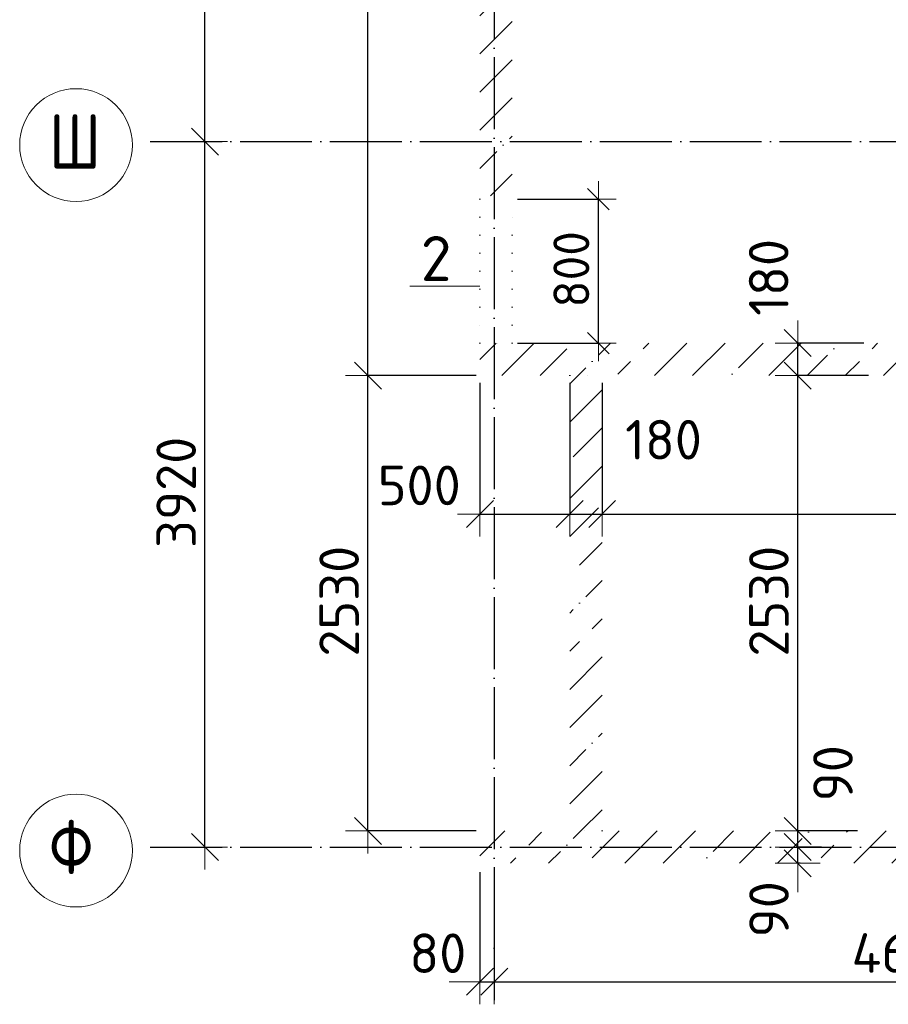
# Model space of a CAD drawing. Header units: millimetres. Extents: x 5761 to 69079, y 52466 to 66637.
# Tile 1 of 4: x 5761 to 10591, y 52466 to 57937. Entities that reach past the tile are written whole.
import ezdxf

# ---------------------------------------------------------------- set-up
doc = ezdxf.new("R2010")
doc.units = ezdxf.units.MM
doc.header["$PDMODE"] = 65
for name, pattern in [('______11', [500, 400, -50, 0, -50]), ('______5', [1100, 800, -100, 100, -100]), ('______9', [100, 0, -100])]:
    doc.linetypes.add(name, pattern=pattern)
for name, color, linetype, lineweight in [('Standard', 7, 'Continuous', 25), ('Размерная линия_ общее', 7, 'Continuous', 13), ('Размерная линия_ общее_1', 7, 'Continuous', 13), ('Стена_ общее', 7, 'Continuous', 35)]:
    doc.layers.add(name, color=color, linetype=linetype, lineweight=lineweight)
doc.layers.add('Осевая линия_ общее', color=7, linetype='______5', lineweight=13, true_color=0xa0a0a0)
doc.styles.add('ISOCPEUR', font='ISOCPEUR')
doc.dimstyles.new('DIMSTYLE_2', dxfattribs={"dimtxt": 220, "dimasz": 250, "dimexe": 0, "dimexo": 0, "dimgap": 110, "dimtad": 2, "dimdec": 0, "dimrnd": 5, "dimzin": 12, "dimdsep": 46, "dimtxsty": 'ISOCPEUR', "dimblk1": 'ALL_ML_STRICH', "dimblk2": 'ALL_ML_STRICH', "dimsah": 1, "dimcen": 0, "dimclrd": 7, "dimclre": 256, "dimclrt": 7, "dimadec": 0, "dimazin": 0, "dimtfac": 1, "dimtdec": 0, "dimtix": 1, "dimtmove": 2, "dimatfit": 3, "dimfxl": 0, "dimtzin": 0, "dimlwd": 0, "dimlwe": -3, "dimarcsym": 0})
doc.dimstyles.new('DIMSTYLE_3', dxfattribs={"dimtxt": 220, "dimasz": 250, "dimexe": 0, "dimexo": 0, "dimgap": 110, "dimtad": 2, "dimdec": 0, "dimrnd": 5, "dimzin": 12, "dimdsep": 46, "dimtxsty": 'ISOCPEUR', "dimblk1": 'ALL_ML_STRICH', "dimblk2": 'ALL_ML_STRICH', "dimsah": 1, "dimcen": 0, "dimclrd": 7, "dimclre": 256, "dimclrt": 7, "dimadec": 0, "dimazin": 0, "dimtfac": 1, "dimtdec": 0, "dimtix": 1, "dimtmove": 2, "dimatfit": 3, "dimfxl": 0, "dimtzin": 0, "dimlwd": 0, "dimlwe": -3, "dimarcsym": 0})
doc.dimstyles.new('DIMSTYLE_4', dxfattribs={"dimtxt": 220, "dimasz": 250, "dimexe": 0, "dimexo": 0, "dimgap": 110, "dimtad": 2, "dimdec": 0, "dimrnd": 5, "dimzin": 12, "dimdsep": 46, "dimtxsty": 'ISOCPEUR', "dimblk1": 'ALL_ML_STRICH', "dimblk2": 'ALL_ML_STRICH', "dimsah": 1, "dimcen": 0, "dimclrd": 7, "dimclre": 256, "dimclrt": 7, "dimadec": 0, "dimazin": 0, "dimtfac": 1, "dimtdec": 0, "dimtix": 1, "dimtmove": 2, "dimatfit": 3, "dimfxl": 0, "dimtvp": 1.2, "dimtzin": 0, "dimlwd": 0, "dimlwe": -3, "dimarcsym": 0})
doc.dimstyles.new('DIMSTYLE_5', dxfattribs={"dimtxt": 220, "dimasz": 250, "dimexe": 0, "dimexo": 0, "dimgap": 110, "dimtad": 0, "dimdec": 0, "dimrnd": 5, "dimzin": 12, "dimdsep": 46, "dimtxsty": 'ISOCPEUR', "dimblk1": 'ALL_ML_STRICH', "dimblk2": 'ALL_ML_STRICH', "dimsah": 1, "dimcen": 0, "dimclrd": 7, "dimclre": 256, "dimclrt": 7, "dimadec": 0, "dimazin": 0, "dimtfac": 1, "dimtdec": 0, "dimtix": 1, "dimtmove": 2, "dimatfit": 3, "dimfxl": 0, "dimtvp": 1.2, "dimtzin": 0, "dimlwd": 0, "dimlwe": -3, "dimarcsym": 0})
doc.dimstyles.new('DIMSTYLE_6', dxfattribs={"dimtxt": 220, "dimasz": 250, "dimexe": 0, "dimexo": 0, "dimgap": 110, "dimtad": 2, "dimdec": 0, "dimrnd": 5, "dimzin": 12, "dimdsep": 46, "dimtxsty": 'ISOCPEUR', "dimblk1": 'ALL_ML_STRICH', "dimblk2": 'ALL_ML_STRICH', "dimsah": 1, "dimcen": 0, "dimclrd": 7, "dimclre": 256, "dimclrt": 7, "dimadec": 0, "dimazin": 0, "dimtfac": 1, "dimtdec": 0, "dimtix": 1, "dimtmove": 2, "dimatfit": 3, "dimfxl": 0, "dimtvp": 1.2, "dimtzin": 0, "dimlwd": 0, "dimlwe": -3, "dimarcsym": 0})
doc.dimstyles.new('DIMSTYLE_7', dxfattribs={"dimtxt": 200, "dimasz": 200, "dimexe": 0, "dimexo": 0, "dimgap": 100, "dimtad": 2, "dimdec": 0, "dimrnd": 5, "dimzin": 12, "dimdsep": 46, "dimtxsty": 'ISOCPEUR', "dimblk1": 'ALL_ML_STRICH', "dimblk2": 'ALL_ML_STRICH', "dimsah": 1, "dimcen": 0, "dimclrd": 7, "dimclre": 256, "dimclrt": 7, "dimadec": 0, "dimazin": 0, "dimtfac": 1, "dimtdec": 0, "dimtix": 1, "dimtmove": 2, "dimatfit": 3, "dimfxl": 0, "dimtzin": 0, "dimlwd": 0, "dimlwe": -3, "dimarcsym": 0})
pattern_1 = [(45, (0, 0), (-212.132, 212.132), [400, -50, 0, -50]), (45, (-106.07, 106.07), (-212.132, 212.132), [800, -100, 100, -100])]

# ---------------------------------------------------------------- blocks, each defined once
blk = doc.blocks.new('ALL_ML_STRICH')
at = {"color": 0, "linetype": 'ByBlock', "lineweight": -2}
for p, q in [((0, -0.5), (0, 0.5)), ((-0.3, -0.3), (0.3, 0.3)), ((-1, 0), (0.5, 0))]:
    blk.add_line(p, q, dxfattribs=at)
blk = doc.blocks.new('*D3')
at = {"layer": 'DEFPOINTS', "color": 7, "linetype": 'Continuous', "lineweight": 13, "transparency": 33554687}
for p in [(6476.2, 57260), (6476.2, 53340), (6791.4, 53340)]:
    blk.add_point(p, dxfattribs=at)
at = {"layer": 'Размерная линия_ общее', "color": 253, "linetype": 'Continuous', "lineweight": -2, "true_color": 0xa0a0a0, "transparency": 33554687}
for p, q in [((6576.2, 57260), (6791.4, 57260)), ((6576.2, 53340), (6791.4, 53340))]:
    blk.add_line(p, q, dxfattribs=at)
at = {"layer": 'Размерная линия_ общее', "color": 7, "linetype": 'Continuous', "lineweight": -2, "transparency": 33554687}
blk.add_line((6791.4, 53340), (6791.4, 57260), dxfattribs=at)
at = {"layer": 'Размерная линия_ общее', "color": 7, "linetype": 'Continuous', "lineweight": 13, "transparency": 33554687, "xscale": 250, "yscale": 250, "zscale": 250}
for p, rotation in [((6791.4, 57260), 90), ((6791.4, 53340), 270)]:
    blk.add_blockref('ALL_ML_STRICH', p, dxfattribs=dict(at, rotation=rotation))
at = {"layer": 'Размерная линия_ общее', "color": 7, "linetype": 'Continuous', "lineweight": 13, "transparency": 33554687, "insert": (6631.4, 55311), "char_height": 220, "width": 880, "attachment_point": 5, "rotation": 90, "style": 'ISOCPEUR'}
blk.add_mtext('\\A1;{3920}', dxfattribs=at)
blk = doc.blocks.new('*D4')
at = {"layer": 'DEFPOINTS', "color": 7, "linetype": 'Continuous', "lineweight": 13, "transparency": 33554687}
for p in [(6476.2, 61180), (6476.2, 57260), (6791.4, 57260)]:
    blk.add_point(p, dxfattribs=at)
at = {"layer": 'Размерная линия_ общее', "color": 253, "linetype": 'Continuous', "lineweight": -2, "true_color": 0xa0a0a0, "transparency": 33554687}
for p, q in [((6576.2, 61180), (6791.4, 61180)), ((6576.2, 57260), (6791.4, 57260))]:
    blk.add_line(p, q, dxfattribs=at)
at = {"layer": 'Размерная линия_ общее', "color": 7, "linetype": 'Continuous', "lineweight": -2, "transparency": 33554687}
blk.add_line((6791.4, 57260), (6791.4, 61180), dxfattribs=at)
at = {"layer": 'Размерная линия_ общее', "color": 7, "linetype": 'Continuous', "lineweight": 13, "transparency": 33554687, "xscale": 250, "yscale": 250, "zscale": 250}
for p, rotation in [((6791.4, 61180), 90), ((6791.4, 57260), 270)]:
    blk.add_blockref('ALL_ML_STRICH', p, dxfattribs=dict(at, rotation=rotation))
at = {"layer": 'Размерная линия_ общее', "color": 7, "linetype": 'Continuous', "lineweight": 13, "transparency": 33554687, "insert": (6631.4, 59231), "char_height": 220, "width": 880, "attachment_point": 5, "rotation": 90, "style": 'ISOCPEUR'}
blk.add_mtext('\\A1;{3920}', dxfattribs=at)
blk = doc.blocks.new('СЛОЖНЫЙ_ОБЪЕКТ_0')
at = {"layer": 'Осевая линия_ общее', "color": 253, "linetype": '______11', "lineweight": -3, "true_color": 0xa0a0a0, "transparency": 33554687}
for p, q in [((8400, 62730), (8400, 52490)), ((6486.2, 57260), (14870, 57260)), ((6486.2, 53340), (14870, 53340))]:
    blk.add_line(p, q, dxfattribs=at)
at = {"layer": 'Осевая линия_ общее', "color": 7, "linetype": 'Continuous', "lineweight": 13, "transparency": 33554687}
for centre in [(6074.6, 57240.5), (6074.6, 53320.5)]:
    blk.add_circle(centre, 313.4, dxfattribs=at)
at = {"layer": 'Осевая линия_ общее', "color": 7, "linetype": 'Continuous', "lineweight": 13, "transparency": 33554687, "char_height": 300, "width": 425, "attachment_point": 7, "style": 'ISOCPEUR'}
for s, insert in [('\\W0.83;Ш', (5924.6, 57110)), ('\\W0.83;Ф', (5924.6, 53190))]:
    blk.add_mtext(s, dxfattribs=dict(at, insert=insert))
blk = doc.blocks.new('*D7')
at = {"layer": 'DEFPOINTS', "color": 7, "linetype": 'Continuous', "lineweight": 13, "transparency": 33554687}
for p in [(10240.1, 53340), (10087.1, 53250), (10121.7, 53250)]:
    blk.add_point(p, dxfattribs=at)
at = {"layer": 'Размерная линия_ общее', "color": 253, "linetype": 'Continuous', "lineweight": -2, "true_color": 0xa0a0a0, "transparency": 33554687}
for p, q in [((10220.1, 53340), (10087.1, 53340)), ((10101.7, 53250), (10087.1, 53250))]:
    blk.add_line(p, q, dxfattribs=at)
at = {"layer": 'Размерная линия_ общее', "color": 7, "linetype": 'Continuous', "lineweight": -2, "transparency": 33554687}
blk.add_line((10087.1, 53250), (10087.1, 53340), dxfattribs=at)
at = {"layer": 'Размерная линия_ общее', "color": 7, "linetype": 'Continuous', "lineweight": 13, "transparency": 33554687, "xscale": 250, "yscale": 250, "zscale": 250}
for p, rotation in [((10087.1, 53250), 270), ((10087.1, 53340), 90)]:
    blk.add_blockref('ALL_ML_STRICH', p, dxfattribs=dict(at, rotation=rotation))
at = {"layer": 'Размерная линия_ общее', "color": 7, "linetype": 'Continuous', "lineweight": 13, "transparency": 33554687, "insert": (9927.7, 52994.1), "char_height": 220, "width": 440, "attachment_point": 5, "rotation": 90, "style": 'ISOCPEUR'}
blk.add_mtext('\\A1;{90}', dxfattribs=at)
blk = doc.blocks.new('*D8')
at = {"layer": 'DEFPOINTS', "color": 7, "linetype": 'Continuous', "lineweight": 13, "transparency": 33554687}
for p in [(10439.3, 53430), (10087.1, 53340), (10240.1, 53340)]:
    blk.add_point(p, dxfattribs=at)
at = {"layer": 'Размерная линия_ общее', "color": 253, "linetype": 'Continuous', "lineweight": -2, "true_color": 0xa0a0a0, "transparency": 33554687}
for p, q in [((10419.3, 53430), (10087.1, 53430)), ((10220.1, 53340), (10087.1, 53340))]:
    blk.add_line(p, q, dxfattribs=at)
at = {"layer": 'Размерная линия_ общее', "color": 7, "linetype": 'Continuous', "lineweight": -2, "transparency": 33554687}
blk.add_line((10087.1, 53340), (10087.1, 53430), dxfattribs=at)
at = {"layer": 'Размерная линия_ общее', "color": 7, "linetype": 'Continuous', "lineweight": 13, "transparency": 33554687, "xscale": 250, "yscale": 250, "zscale": 250}
for p, rotation in [((10087.1, 53340), 270), ((10087.1, 53430), 90)]:
    blk.add_blockref('ALL_ML_STRICH', p, dxfattribs=dict(at, rotation=rotation))
at = {"layer": 'Размерная линия_ общее', "color": 7, "linetype": 'Continuous', "lineweight": 13, "transparency": 33554687, "insert": (10283.5, 53750), "char_height": 220, "width": 440, "attachment_point": 5, "rotation": 90, "style": 'ISOCPEUR'}
blk.add_mtext('\\A1;{90}', dxfattribs=at)
blk = doc.blocks.new('*D9')
at = {"layer": 'DEFPOINTS', "color": 7, "linetype": 'Continuous', "lineweight": 13, "transparency": 33554687}
for p in [(10500, 55960), (10087.1, 53430), (10439.3, 53430)]:
    blk.add_point(p, dxfattribs=at)
at = {"layer": 'Размерная линия_ общее', "color": 253, "linetype": 'Continuous', "lineweight": -2, "true_color": 0xa0a0a0, "transparency": 33554687}
for p, q in [((10480, 55960), (10087.1, 55960)), ((10419.3, 53430), (10087.1, 53430))]:
    blk.add_line(p, q, dxfattribs=at)
at = {"layer": 'Размерная линия_ общее', "color": 7, "linetype": 'Continuous', "lineweight": -2, "transparency": 33554687}
blk.add_line((10087.1, 53430), (10087.1, 55960), dxfattribs=at)
at = {"layer": 'Размерная линия_ общее', "color": 7, "linetype": 'Continuous', "lineweight": 13, "transparency": 33554687, "xscale": 250, "yscale": 250, "zscale": 250}
for p, rotation in [((10087.1, 55960), 90), ((10087.1, 53430), 270)]:
    blk.add_blockref('ALL_ML_STRICH', p, dxfattribs=dict(at, rotation=rotation))
at = {"layer": 'Размерная линия_ общее', "color": 7, "linetype": 'Continuous', "lineweight": 13, "transparency": 33554687, "insert": (9927.1, 54706), "char_height": 220, "width": 880, "attachment_point": 5, "rotation": 90, "style": 'ISOCPEUR'}
blk.add_mtext('\\A1;{2530}', dxfattribs=at)
blk = doc.blocks.new('*D10')
at = {"layer": 'DEFPOINTS', "color": 7, "linetype": 'Continuous', "lineweight": 13, "transparency": 33554687}
for p in [(10475.7, 56140), (10087.1, 55960), (10500, 55960)]:
    blk.add_point(p, dxfattribs=at)
at = {"layer": 'Размерная линия_ общее', "color": 253, "linetype": 'Continuous', "lineweight": -2, "true_color": 0xa0a0a0, "transparency": 33554687}
for p, q in [((10455.7, 56140), (10087.1, 56140)), ((10480, 55960), (10087.1, 55960))]:
    blk.add_line(p, q, dxfattribs=at)
at = {"layer": 'Размерная линия_ общее', "color": 7, "linetype": 'Continuous', "lineweight": -2, "transparency": 33554687}
blk.add_line((10087.1, 55960), (10087.1, 56140), dxfattribs=at)
at = {"layer": 'Размерная линия_ общее', "color": 7, "linetype": 'Continuous', "lineweight": 13, "transparency": 33554687, "xscale": 250, "yscale": 250, "zscale": 250}
for p, rotation in [((10087.1, 56140), 90), ((10087.1, 55960), 270)]:
    blk.add_blockref('ALL_ML_STRICH', p, dxfattribs=dict(at, rotation=rotation))
at = {"layer": 'Размерная линия_ общее', "color": 7, "linetype": 'Continuous', "lineweight": 13, "transparency": 33554687, "insert": (9926, 56505.4), "char_height": 220, "width": 660, "attachment_point": 5, "rotation": 90, "style": 'ISOCPEUR'}
blk.add_mtext('\\A1;{180}', dxfattribs=at)
blk = doc.blocks.new('*D11')
at = {"layer": 'DEFPOINTS', "color": 7, "linetype": 'Continuous', "lineweight": 13, "transparency": 33554687}
for p in [(8320, 55940), (8820, 55940), (8320, 55190.1)]:
    blk.add_point(p, dxfattribs=at)
at = {"layer": 'Размерная линия_ общее', "color": 253, "linetype": 'Continuous', "lineweight": -2, "true_color": 0xa0a0a0, "transparency": 33554687}
for p, q in [((8320, 55920), (8320, 55190.1)), ((8820, 55920), (8820, 55190.1))]:
    blk.add_line(p, q, dxfattribs=at)
at = {"layer": 'Размерная линия_ общее', "color": 7, "linetype": 'Continuous', "lineweight": -2, "transparency": 33554687}
blk.add_line((8320, 55190.1), (8820, 55190.1), dxfattribs=at)
at = {"layer": 'Размерная линия_ общее', "color": 7, "linetype": 'Continuous', "lineweight": 13, "transparency": 33554687, "xscale": 250, "yscale": 250, "zscale": 250, "rotation": 180}
blk.add_blockref('ALL_ML_STRICH', (8320, 55190.1), dxfattribs=at)
at = {"layer": 'Размерная линия_ общее', "color": 7, "linetype": 'Continuous', "lineweight": 13, "transparency": 33554687, "xscale": 250, "yscale": 250, "zscale": 250}
blk.add_blockref('ALL_ML_STRICH', (8820, 55190.1), dxfattribs=at)
at = {"layer": 'Размерная линия_ общее', "color": 7, "linetype": 'Continuous', "lineweight": 13, "transparency": 33554687, "insert": (7983, 55349.5), "char_height": 220, "width": 660, "attachment_point": 5, "style": 'ISOCPEUR'}
blk.add_mtext('\\A1;{500}', dxfattribs=at)
blk = doc.blocks.new('*D12')
at = {"layer": 'DEFPOINTS', "color": 7, "linetype": 'Continuous', "lineweight": 13, "transparency": 33554687}
for p in [(8820, 55940), (9000, 55940), (8820, 55190.1)]:
    blk.add_point(p, dxfattribs=at)
at = {"layer": 'Размерная линия_ общее', "color": 253, "linetype": 'Continuous', "lineweight": -2, "true_color": 0xa0a0a0, "transparency": 33554687}
for p, q in [((8820, 55920), (8820, 55190.1)), ((9000, 55920), (9000, 55190.1))]:
    blk.add_line(p, q, dxfattribs=at)
at = {"layer": 'Размерная линия_ общее', "color": 7, "linetype": 'Continuous', "lineweight": -2, "transparency": 33554687}
blk.add_line((8820, 55190.1), (9000, 55190.1), dxfattribs=at)
at = {"layer": 'Размерная линия_ общее', "color": 7, "linetype": 'Continuous', "lineweight": 13, "transparency": 33554687, "xscale": 250, "yscale": 250, "zscale": 250, "rotation": 180}
blk.add_blockref('ALL_ML_STRICH', (8820, 55190.1), dxfattribs=at)
at = {"layer": 'Размерная линия_ общее', "color": 7, "linetype": 'Continuous', "lineweight": 13, "transparency": 33554687, "xscale": 250, "yscale": 250, "zscale": 250}
blk.add_blockref('ALL_ML_STRICH', (9000, 55190.1), dxfattribs=at)
at = {"layer": 'Размерная линия_ общее', "color": 7, "linetype": 'Continuous', "lineweight": 13, "transparency": 33554687, "insert": (9341.2, 55603.3), "char_height": 220, "width": 660, "attachment_point": 5, "style": 'ISOCPEUR'}
blk.add_mtext('\\A1;{180}', dxfattribs=at)
blk = doc.blocks.new('*D13')
at = {"layer": 'DEFPOINTS', "color": 7, "linetype": 'Continuous', "lineweight": 13, "transparency": 33554687}
for p in [(9000, 55940), (13900, 55960), (9000, 55190.1)]:
    blk.add_point(p, dxfattribs=at)
at = {"layer": 'Размерная линия_ общее', "color": 253, "linetype": 'Continuous', "lineweight": -2, "true_color": 0xa0a0a0, "transparency": 33554687}
for p, q in [((9000, 55920), (9000, 55190.1)), ((13900, 55940), (13900, 55190.1))]:
    blk.add_line(p, q, dxfattribs=at)
at = {"layer": 'Размерная линия_ общее', "color": 7, "linetype": 'Continuous', "lineweight": -2, "transparency": 33554687}
blk.add_line((9000, 55190.1), (13900, 55190.1), dxfattribs=at)
at = {"layer": 'Размерная линия_ общее', "color": 7, "linetype": 'Continuous', "lineweight": 13, "transparency": 33554687, "xscale": 250, "yscale": 250, "zscale": 250, "rotation": 180}
blk.add_blockref('ALL_ML_STRICH', (9000, 55190.1), dxfattribs=at)
at = {"layer": 'Размерная линия_ общее', "color": 7, "linetype": 'Continuous', "lineweight": 13, "transparency": 33554687, "xscale": 250, "yscale": 250, "zscale": 250}
blk.add_blockref('ALL_ML_STRICH', (13900, 55190.1), dxfattribs=at)
at = {"layer": 'Размерная линия_ общее', "color": 7, "linetype": 'Continuous', "lineweight": 13, "transparency": 33554687, "insert": (11450, 55350.1), "char_height": 220, "width": 880, "attachment_point": 5, "style": 'ISOCPEUR'}
blk.add_mtext('\\A1;{4900}', dxfattribs=at)
blk = doc.blocks.new('*D17')
at = {"layer": 'DEFPOINTS', "color": 7, "linetype": 'Continuous', "lineweight": 13, "transparency": 33554687}
for p in [(8320, 55960), (7697.5, 53430), (8320, 53430)]:
    blk.add_point(p, dxfattribs=at)
at = {"layer": 'Размерная линия_ общее', "color": 253, "linetype": 'Continuous', "lineweight": -2, "true_color": 0xa0a0a0, "transparency": 33554687}
for p, q in [((8300, 55960), (7697.5, 55960)), ((8300, 53430), (7697.5, 53430))]:
    blk.add_line(p, q, dxfattribs=at)
at = {"layer": 'Размерная линия_ общее', "color": 7, "linetype": 'Continuous', "lineweight": -2, "transparency": 33554687}
blk.add_line((7697.5, 53430), (7697.5, 55960), dxfattribs=at)
at = {"layer": 'Размерная линия_ общее', "color": 7, "linetype": 'Continuous', "lineweight": 13, "transparency": 33554687, "xscale": 250, "yscale": 250, "zscale": 250}
for p, rotation in [((7697.5, 55960), 90), ((7697.5, 53430), 270)]:
    blk.add_blockref('ALL_ML_STRICH', p, dxfattribs=dict(at, rotation=rotation))
at = {"layer": 'Размерная линия_ общее', "color": 7, "linetype": 'Continuous', "lineweight": 13, "transparency": 33554687, "insert": (7537.5, 54706), "char_height": 220, "width": 880, "attachment_point": 5, "rotation": 90, "style": 'ISOCPEUR'}
blk.add_mtext('\\A1;{2530}', dxfattribs=at)
blk = doc.blocks.new('*D18')
at = {"layer": 'DEFPOINTS', "color": 7, "linetype": 'Continuous', "lineweight": 13, "transparency": 33554687}
for p in [(8342.6, 61270), (7697.5, 55960), (8320, 55960)]:
    blk.add_point(p, dxfattribs=at)
at = {"layer": 'Размерная линия_ общее', "color": 253, "linetype": 'Continuous', "lineweight": -2, "true_color": 0xa0a0a0, "transparency": 33554687}
for p, q in [((8322.6, 61270), (7697.5, 61270)), ((8300, 55960), (7697.5, 55960))]:
    blk.add_line(p, q, dxfattribs=at)
at = {"layer": 'Размерная линия_ общее', "color": 7, "linetype": 'Continuous', "lineweight": -2, "transparency": 33554687}
blk.add_line((7697.5, 55960), (7697.5, 61270), dxfattribs=at)
at = {"layer": 'Размерная линия_ общее', "color": 7, "linetype": 'Continuous', "lineweight": 13, "transparency": 33554687, "xscale": 250, "yscale": 250, "zscale": 250}
for p, rotation in [((7697.5, 61270), 90), ((7697.5, 55960), 270)]:
    blk.add_blockref('ALL_ML_STRICH', p, dxfattribs=dict(at, rotation=rotation))
at = {"layer": 'Размерная линия_ общее', "color": 7, "linetype": 'Continuous', "lineweight": 13, "transparency": 33554687, "insert": (7537.5, 58648), "char_height": 220, "width": 880, "attachment_point": 5, "rotation": 90, "style": 'ISOCPEUR'}
blk.add_mtext('\\A1;{5310}', dxfattribs=at)
blk = doc.blocks.new('*D22')
at = {"layer": 'DEFPOINTS', "color": 7, "linetype": 'Continuous', "lineweight": 13, "transparency": 33554687}
for p in [(8320, 53220), (8400, 53220), (8320, 52591.3)]:
    blk.add_point(p, dxfattribs=at)
at = {"layer": 'Размерная линия_ общее', "color": 253, "linetype": 'Continuous', "lineweight": -2, "true_color": 0xa0a0a0, "transparency": 33554687}
for p, q in [((8320, 53200), (8320, 52591.3)), ((8400, 53200), (8400, 52591.3))]:
    blk.add_line(p, q, dxfattribs=at)
at = {"layer": 'Размерная линия_ общее', "color": 7, "linetype": 'Continuous', "lineweight": -2, "transparency": 33554687}
blk.add_line((8320, 52591.3), (8400, 52591.3), dxfattribs=at)
at = {"layer": 'Размерная линия_ общее', "color": 7, "linetype": 'Continuous', "lineweight": 13, "transparency": 33554687, "xscale": 250, "yscale": 250, "zscale": 250}
blk.add_blockref('ALL_ML_STRICH', (8400, 52591.3), dxfattribs=at)
at = {"layer": 'Размерная линия_ общее', "color": 7, "linetype": 'Continuous', "lineweight": 13, "transparency": 33554687, "xscale": 250, "yscale": 250, "zscale": 250, "rotation": 180}
blk.add_blockref('ALL_ML_STRICH', (8320, 52591.3), dxfattribs=at)
at = {"layer": 'Размерная линия_ общее', "color": 7, "linetype": 'Continuous', "lineweight": 13, "transparency": 33554687, "insert": (8086.1, 52750.1), "char_height": 220, "width": 440, "attachment_point": 5, "style": 'ISOCPEUR'}
blk.add_mtext('\\A1;{80}', dxfattribs=at)
blk = doc.blocks.new('*D23')
at = {"layer": 'DEFPOINTS', "color": 7, "linetype": 'Continuous', "lineweight": 13, "transparency": 33554687}
for p in [(13000, 53250), (8400, 53220), (8400, 52591.3)]:
    blk.add_point(p, dxfattribs=at)
at = {"layer": 'Размерная линия_ общее', "color": 253, "linetype": 'Continuous', "lineweight": -2, "true_color": 0xa0a0a0, "transparency": 33554687}
for p, q in [((8400, 53200), (8400, 52591.3)), ((13000, 53230), (13000, 52591.3))]:
    blk.add_line(p, q, dxfattribs=at)
at = {"layer": 'Размерная линия_ общее', "color": 7, "linetype": 'Continuous', "lineweight": -2, "transparency": 33554687}
blk.add_line((8400, 52591.3), (13000, 52591.3), dxfattribs=at)
at = {"layer": 'Размерная линия_ общее', "color": 7, "linetype": 'Continuous', "lineweight": 13, "transparency": 33554687, "xscale": 250, "yscale": 250, "zscale": 250, "rotation": 180}
blk.add_blockref('ALL_ML_STRICH', (8400, 52591.3), dxfattribs=at)
at = {"layer": 'Размерная линия_ общее', "color": 7, "linetype": 'Continuous', "lineweight": 13, "transparency": 33554687, "xscale": 250, "yscale": 250, "zscale": 250}
blk.add_blockref('ALL_ML_STRICH', (13000, 52591.3), dxfattribs=at)
at = {"layer": 'Размерная линия_ общее', "color": 7, "linetype": 'Continuous', "lineweight": 13, "transparency": 33554687, "insert": (10700, 52751.3), "char_height": 220, "width": 880, "attachment_point": 5, "style": 'ISOCPEUR'}
blk.add_mtext('\\A1;{4600}', dxfattribs=at)
blk = doc.blocks.new('*D26')
at = {"layer": 'DEFPOINTS', "color": 7, "linetype": 'Continuous', "lineweight": 13, "transparency": 33554687}
for p in [(8500, 56940), (8500, 56140), (8978.7, 56140)]:
    blk.add_point(p, dxfattribs=at)
at = {"layer": 'Размерная линия_ общее_1', "color": 253, "linetype": 'Continuous', "lineweight": -2, "true_color": 0xa0a0a0, "transparency": 33554687}
for p, q in [((8530, 56940), (8978.7, 56940)), ((8530, 56140), (8978.7, 56140))]:
    blk.add_line(p, q, dxfattribs=at)
at = {"layer": 'Размерная линия_ общее_1', "color": 7, "linetype": 'Continuous', "lineweight": -2, "transparency": 33554687}
blk.add_line((8978.7, 56140), (8978.7, 56940), dxfattribs=at)
at = {"layer": 'Размерная линия_ общее_1', "color": 7, "linetype": 'Continuous', "lineweight": 13, "transparency": 33554687, "xscale": 200, "yscale": 200, "zscale": 200}
for p, rotation in [((8978.7, 56940), 90), ((8978.7, 56140), 270)]:
    blk.add_blockref('ALL_ML_STRICH', p, dxfattribs=dict(at, rotation=rotation))
at = {"layer": 'Размерная линия_ общее_1', "color": 7, "linetype": 'Continuous', "lineweight": 13, "transparency": 33554687, "insert": (8828.7, 56550), "char_height": 200, "width": 600, "attachment_point": 5, "rotation": 90, "style": 'ISOCPEUR'}
blk.add_mtext('\\A1;{800}', dxfattribs=at)

msp = doc.modelspace()

# ---------------------------------------------------------------- hatches: boundary and pattern name
at = {"layer": 'Стена_ общее', "linetype": 'Continuous', "lineweight": 18, "transparency": 33554687}
h = msp.add_hatch(dxfattribs=at)
h.set_pattern_fill('__________539', scale=100, style=0, pattern_type=2)
h.set_pattern_definition(pattern_1)
h.paths.add_polyline_path([(8320, 61090), (8320, 56940), (8500, 56940), (8500, 61090)], flags=0)
h = msp.add_hatch(dxfattribs=at)
h.set_pattern_fill('__________539', scale=100, style=0, pattern_type=2)
h.set_pattern_definition(pattern_1)
h.paths.add_polyline_path([(8320, 55960), (13045, 55960), (13045, 56140), (8320, 56140)], flags=0)
h = msp.add_hatch(dxfattribs=at)
h.set_pattern_fill('__________539', scale=100, style=0, pattern_type=2)
h.set_pattern_definition(pattern_1)
h.paths.add_polyline_path([(9000, 53430), (9000, 55960), (8820, 55960), (8820, 53430)], flags=0)
h = msp.add_hatch(dxfattribs=at)
h.set_pattern_fill('__________539', scale=100, style=0, pattern_type=2)
h.set_pattern_definition(pattern_1)
h.paths.add_polyline_path([(8320, 53250), (13000, 53250), (13000, 53430), (8320, 53430)], flags=0)

# ---------------------------------------------------------------- linework, layer by layer
at = {"layer": 'Standard', "color": 7, "linetype": 'Continuous', "lineweight": 13, "transparency": 33554687}
msp.add_line((8320, 56456.1), (7930, 56456.1), dxfattribs=at)
at = {"layer": 'Стена_ общее', "color": 7, "linetype": '______9', "lineweight": 13, "transparency": 33554687}
for p, q in [((8320, 56940), (8320, 56140)), ((8320, 56940), (8320, 56140)), ((8500, 56140), (8500, 56940)), ((8500, 56140), (8500, 56940)), ((8320, 56140), (8500, 56140)), ((8820, 55960), (9000, 55960)), ((9000, 53430), (8820, 53430))]:
    msp.add_line(p, q, dxfattribs=at)

# ---------------------------------------------------------------- block references
at = {"layer": 'Осевая линия_ общее', "color": 253, "linetype": '______11', "lineweight": -3, "true_color": 0xa0a0a0, "transparency": 33554687}
msp.add_blockref('СЛОЖНЫЙ_ОБЪЕКТ_0', (0, 0), dxfattribs=at)

# ---------------------------------------------------------------- texts
at = {"layer": 'Standard', "color": 7, "linetype": 'Continuous', "lineweight": 13, "transparency": 33554687, "insert": (8076.8, 56610.4), "char_height": 250, "width": 272.222, "attachment_point": 5, "style": 'ISOCPEUR'}
msp.add_mtext('\\A1;{\\fISOCPEUR|i0|b0;\\H250.000000;\\W1.000000;\\C7;2}\\P', dxfattribs=at)

# ---------------------------------------------------------------- dimensions: what is measured, and where the dimension line sits
at = {"layer": 'Размерная линия_ общее', "color": 7, "linetype": 'Continuous', "lineweight": 13, "transparency": 33554687}
for base, p1, p2, dimstyle, picture, middle in [((7697.5, 61270), (8300, 55960), (8322.6, 61270), 'DIMSTYLE_3', '*D18', (7537.5, 58648)), ((6791.4, 61180), (6576.2, 57260), (6576.2, 61180), 'DIMSTYLE_3', '*D4', (6631.4, 59231)), ((6791.4, 57260), (6576.2, 53340), (6576.2, 57260), 'DIMSTYLE_2', '*D3', (6631.4, 55311)), ((10087.1, 56140), (10480, 55960), (10455.7, 56140), 'DIMSTYLE_6', '*D10', (9926, 56505.4)), ((7697.5, 55960), (8300, 53430), (8300, 55960), 'DIMSTYLE_3', '*D17', (7537.5, 54706)), ((10087.1, 55960), (10419.3, 53430), (10480, 55960), 'DIMSTYLE_3', '*D9', (9927.1, 54706)), ((10087.1, 53430), (10220.1, 53340), (10419.3, 53430), 'DIMSTYLE_5', '*D8', (10283.5, 53750)), ((10087.1, 53340), (10101.7, 53250), (10220.1, 53340), 'DIMSTYLE_4', '*D7', (9927.7, 52994.1))]:
    dim = msp.add_linear_dim(base=base, p1=p1, p2=p2, angle=90, dimstyle=dimstyle, override={"dimpost": '<>', "dimclrd": 7, "dimclre": 253, "dimclrt": 7, "dimlwd": 0, "dimlwe": 65533}, dxfattribs=at)
    dim.commit()
    dim.dimension.update_dxf_attribs({"geometry": picture, "text_midpoint": middle, "dimtype": 160})
for base, p1, p2, dimstyle, picture, middle in [((8820, 55190.1), (8320, 55920), (8820, 55920), 'DIMSTYLE_6', '*D11', (7983, 55349.5)), ((9000, 55190.1), (8820, 55920), (9000, 55920), 'DIMSTYLE_6', '*D12', (9341.2, 55603.3)), ((13900, 55190.1), (9000, 55920), (13900, 55940), 'DIMSTYLE_3', '*D13', (11450, 55350.1)), ((13000, 52591.3), (8400, 53200), (13000, 53230), 'DIMSTYLE_3', '*D23', (10700, 52751.3)), ((8400, 52591.3), (8320, 53200), (8400, 53200), 'DIMSTYLE_6', '*D22', (8086.1, 52750.1))]:
    dim = msp.add_linear_dim(base=base, p1=p1, p2=p2, dimstyle=dimstyle, override={"dimpost": '<>', "dimclrd": 7, "dimclre": 253, "dimclrt": 7, "dimlwd": 0, "dimlwe": 65533}, dxfattribs=at)
    dim.commit()
    dim.dimension.update_dxf_attribs({"geometry": picture, "text_midpoint": middle, "dimtype": 160})
at = {"layer": 'Размерная линия_ общее_1', "color": 7, "linetype": 'Continuous', "lineweight": 13, "transparency": 33554687}
dim = msp.add_linear_dim(base=(8978.7, 56940), p1=(8530, 56140), p2=(8530, 56940), angle=90, dimstyle='DIMSTYLE_7', override={"dimpost": '<>', "dimclrd": 7, "dimclre": 253, "dimclrt": 7, "dimlwd": 0, "dimlwe": 65533}, dxfattribs=at)
dim.commit()
dim.dimension.update_dxf_attribs({"geometry": '*D26', "text_midpoint": (8828.7, 56550), "dimtype": 160})

doc.saveas('drawing.dxf')
